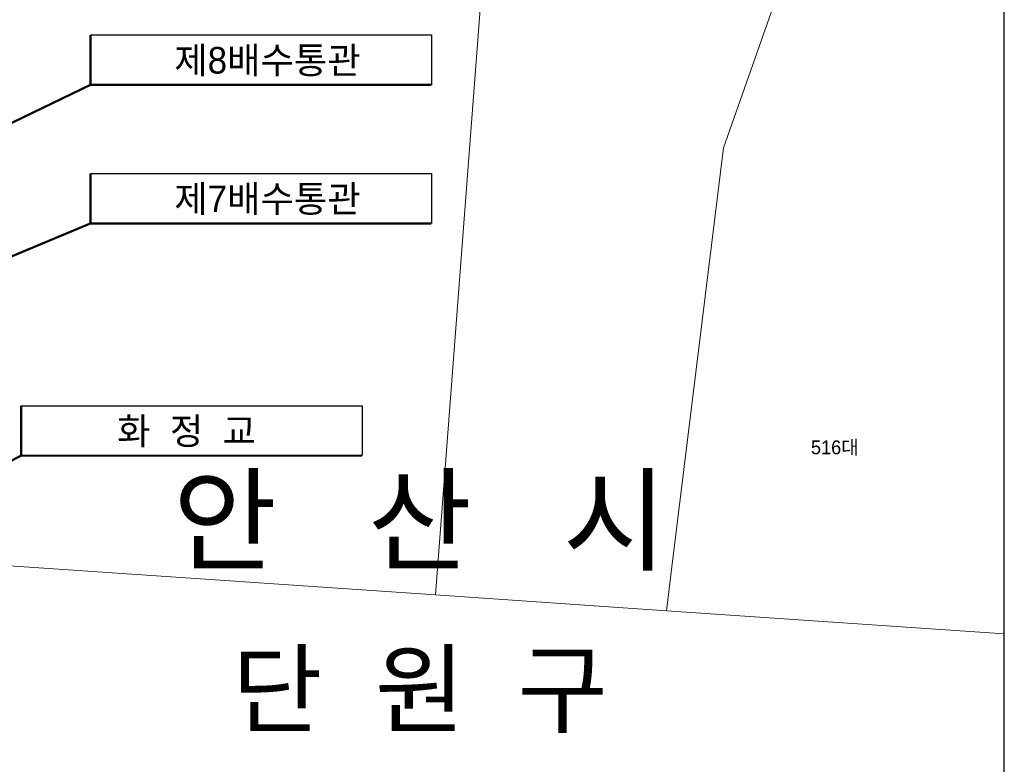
# Model space of a CAD drawing. Header units: metres. Extents: x 183400 to 184400, y 422200 to 427800.
# Tile 68 of 221: x 184222 to 184400, y 423950 to 424084. Entities that reach past the tile are written whole.
import ezdxf
from ezdxf.enums import TextEntityAlignment as Align

# ---------------------------------------------------------------- set-up
doc = ezdxf.new("R2010")
doc.units = ezdxf.units.M
for name, color, linetype in [('구조물명칭_작업', 5, 'Continuous'), ('도면리-t', 252, 'Continuous'), ('일람표', 7, 'Continuous')]:
    doc.layers.add(name, color=color, linetype=linetype)
doc.layers.add('지번', color=252, linetype='Continuous', lineweight=5)
doc.layers.add('지적', color=252, linetype='Continuous', lineweight=5)
doc.styles.add('UPM', font='Gulim.ttf')
doc.styles.add('돋움', font='Dotum.ttf')
doc.styles.add('평면도1(프)$0$굴림', font='Gulim.ttf')

msp = doc.modelspace()

# ---------------------------------------------------------------- linework, layer by layer
at = {"layer": '구조물명칭_작업', "ltscale": 20, "const_width": 0.4}
for points in [[(184296.68, 424072.12), (184235.21, 424072.12), (184235.21, 424081.12)], [(184235.21, 424072.12), (184119.97, 424016.45)], [(184296.68, 424047.13), (184235.21, 424047.13), (184235.21, 424056.13)], [(184235.21, 424047.13), (184115.86, 423997.24)], [(184222.72, 424005.25), (184117.79, 423951.83)]]:
    msp.add_lwpolyline(points, dxfattribs=at)
at = {"layer": '구조물명칭_작업', "linetype": 'Continuous'}
for points in [[(184235.21, 424081.12), (184296.68, 424081.12), (184296.68, 424072.12)], [(184235.21, 424056.13), (184296.68, 424056.13), (184296.68, 424047.13)], [(184222.72, 424014.25), (184284.19, 424014.25), (184284.19, 424005.25)]]:
    msp.add_lwpolyline(points, dxfattribs=at)
msp.add_lwpolyline([(184284.19, 424005.25, 0.4, 0.4, 0), (184222.72, 424005.25, 0.4, 0.4, 0), (184222.72, 424014.25, 0, 0, 0)], format="xyseb", dxfattribs=at)
at = {"layer": '일람표'}
msp.add_lwpolyline([(183800, 423800), (184400, 423800), (184400, 424200), (183800, 424200)], close=True, dxfattribs=at)
at = {"layer": '지적', "linetype": 'Continuous'}
for points in [[(184154.28, 423989.91), (184297.42, 423980.13), (184310.73, 424154.42), (184287.55, 424156.43), (184300, 424314.05)], [(184300, 424314.05), (184287.55, 424156.43), (184310.73, 424154.42), (184297.42, 423980.13), (184339.07, 423977.28), (184340.05, 423985.18), (184349.38, 424060.77), (184366.63, 424109.79)], [(184366.63, 424109.79), (184349.38, 424060.77), (184340.05, 423985.18), (184339.07, 423977.28), (184400, 423973.12)], [(184400, 423973.12), (184339.07, 423977.28), (184297.42, 423980.13), (184154.28, 423989.91), (184133.46, 423991.33)]]:
    msp.add_lwpolyline(points, dxfattribs=at)

# ---------------------------------------------------------------- texts
at = {"layer": '구조물명칭_작업', "linetype": 'Continuous', "style": '평면도1(프)$0$굴림'}
for s, p in [('제8배수통관', (184267.13, 424074.15)), ('제7배수통관', (184267.13, 424049.16)), ('화  정  교', (184252.54, 424007.29))]:
    msp.add_text(s, height=4.8, dxfattribs=at).set_placement(p, align=Align.CENTER)
at = {"layer": '도면리-t', "style": '돋움'}
for s, height, p in [('안   산   시', 15, (184294.62, 423993.76)), ('단  원  구', 13, (184294.62, 423963.26))]:
    msp.add_text(s, height=height, dxfattribs=at).set_placement(p, align=Align.MIDDLE)
at = {"layer": '지번', "style": 'UPM'}
msp.add_text('516대', height=2.5, dxfattribs=at).set_placement((184369.43, 424006.75), align=Align.MIDDLE_CENTER)

doc.saveas('drawing.dxf')
